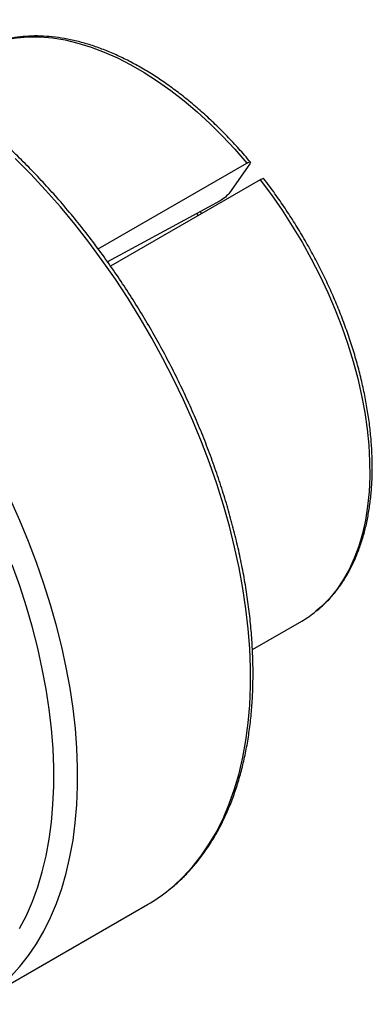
# Model space of a CAD drawing. Header units: millimetres. Extents: x 0 to 411, y 0 to 291.
# Tile 7 of 9: x 355 to 376, y 183 to 242. Entities that reach past the tile are written whole.
import ezdxf

# ---------------------------------------------------------------- set-up
doc = ezdxf.new("R2010")
doc.units = ezdxf.units.MM
doc.layers.add('OUTLINE', color=7, linetype='CONTINUOUS')

msp = doc.modelspace()

# ---------------------------------------------------------------- linework, layer by layer
at = {"layer": 'OUTLINE'}
for p, q in [((359.5918, 228.0265), (368.4097, 233.117)), ((368.5864, 233.0694), (367.3804, 231.3534)), ((369.2058, 232.1267), (360.3294, 227.0024)), ((366.8245, 230.8833), (365.449, 230.1336)), ((365.449, 230.1336), (360.1564, 227.249)), ((365.5486, 230.0154), (365.449, 230.1336)), ((368.7418, 204.2416), (371.6665, 205.93)), ((352.2709, 183.1865), (362.524, 189.1054))]:
    msp.add_line(p, q, dxfattribs=at)
at = {"layer": 'OUTLINE', "flags": 128}
for points in [[(353.1037, 240.1511), (353.453, 240.2737), (354.0932, 240.4456), (354.7594, 240.5591), (355.4492, 240.6139), (356.1604, 240.6097), (356.8908, 240.5466), (357.6377, 240.4247), (358.3989, 240.2445), (359.1717, 240.0066), (359.9536, 239.7118), (360.742, 239.361), (361.5343, 238.9555), (362.3279, 238.4964), (363.1201, 237.9855), (363.9083, 237.4243), (364.6899, 236.8147), (365.4623, 236.1588), (366.223, 235.4586), (366.9695, 234.7166), (367.6992, 233.9352), (368.4097, 233.117)], [(363.7936, 189.977), (364.0534, 190.194), (364.6429, 190.7449), (365.1958, 191.3476), (365.7109, 192.0009), (366.1872, 192.7033), (366.6236, 193.4532), (367.0191, 194.2491), (367.3729, 195.0893), (367.6842, 195.9718), (367.9524, 196.8948), (368.1768, 197.8563), (368.3571, 198.8543), (368.4927, 199.8864), (368.5834, 200.9506), (368.629, 202.0445), (368.6294, 203.1657), (368.5846, 204.3118), (368.4947, 205.4804), (368.3599, 206.6688), (368.1804, 207.8745), (367.9568, 209.0949), (367.6894, 210.3274), (367.3788, 211.5692), (367.0258, 212.8178), (366.631, 214.0703), (366.1953, 215.324), (365.7198, 216.5764), (365.2053, 217.8245), (364.653, 219.0658), (364.0642, 220.2975), (363.4401, 221.517), (362.782, 222.7216), (362.0914, 223.9087), (361.3697, 225.0758), (360.6186, 226.2203), (359.8396, 227.3397), (359.0345, 228.4316), (358.205, 229.4936), (357.3529, 230.5235), (356.48, 231.519), (355.5883, 232.4779), (354.6796, 233.3982)], [(369.2058, 232.1267), (369.8671, 231.2383), (370.5021, 230.3221), (371.1086, 229.381), (371.6847, 228.4182), (372.2284, 227.4369), (372.738, 226.4402), (373.2117, 225.4316), (373.648, 224.4142), (374.0455, 223.3916), (374.4028, 222.3671), (374.7187, 221.3441), (374.9923, 220.326), (375.2225, 219.3161), (375.4087, 218.3178), (375.5501, 217.3345), (375.6465, 216.3693), (375.6973, 215.4254), (375.7025, 214.5061), (375.662, 213.6142), (375.5761, 212.7529), (375.4448, 211.9249), (375.2688, 211.1329), (375.0485, 210.3797), (374.7848, 209.6677), (374.4784, 208.9992), (374.1304, 208.3765), (373.742, 207.8017), (373.3144, 207.2766), (372.8491, 206.8029), (372.5143, 206.513)], [(354.3898, 184.8259), (354.9427, 185.4287), (355.4579, 186.082), (355.9342, 186.7843), (356.3705, 187.5343), (356.766, 188.3302), (357.1199, 189.1703), (357.4312, 190.0528), (357.6994, 190.9759), (357.9238, 191.9374), (358.104, 192.9353), (358.2396, 193.9675), (358.3303, 195.0317), (358.3759, 196.1255), (358.3763, 197.2468), (358.3315, 198.3929), (358.2416, 199.5614), (358.1068, 200.7498), (357.9274, 201.9555), (357.7037, 203.176), (357.4363, 204.4084), (357.1258, 205.6503), (356.7727, 206.8988), (356.3779, 208.1513), (355.9423, 209.4051), (355.4667, 210.6574), (354.9522, 211.9056), (354.4, 213.1468)], [(354.9378, 187.6863), (355.3368, 188.4636), (355.6938, 189.286), (356.008, 190.1514), (356.2787, 191.0581), (356.5053, 192.0039), (356.6873, 192.9868), (356.8242, 194.0043), (356.9157, 195.0544), (356.9617, 196.1345), (356.962, 197.2423), (356.9167, 198.3752), (356.8258, 199.5307), (356.6895, 200.7061), (356.5082, 201.8988), (356.2822, 203.106), (356.0121, 204.3251), (355.6985, 205.5532), (355.3421, 206.7877), (354.9437, 208.0256), (354.5042, 209.2642)]]:
    msp.add_lwpolyline(points, dxfattribs=at)
at = {"layer": 'OUTLINE'}
for centre, radius, start, end in [((368.3905, 211.6014), 6.5496, 300.012411, 309.02255), ((357.5711, 197.6806), 9.9027, 300.01012, 308.929126)]:
    msp.add_arc(centre, radius, start, end, dxfattribs=at)
for points, knots in [([(363.8325, 190.0117), (363.9064, 190.0691), (364.1829, 190.2839), (364.6292, 190.7054), (365.1701, 191.2749), (365.675, 191.8932), (366.1455, 192.5553), (366.5799, 193.2612), (366.9775, 194.0091), (367.3375, 194.7978), (367.6589, 195.6257), (367.9411, 196.491), (368.1835, 197.3921), (368.3856, 198.327), (368.547, 199.2939), (368.6674, 200.2907), (368.7467, 201.3154), (368.7846, 202.366), (368.7812, 203.4403), (368.7365, 204.5362), (368.6508, 205.6516), (368.5242, 206.7843), (368.3571, 207.932), (368.1497, 209.0926), (367.9027, 210.2639), (367.6164, 211.4434), (367.2915, 212.6291), (366.9287, 213.8185), (366.5286, 215.0094), (366.0921, 216.1996), (365.6201, 217.3867), (365.1134, 218.5684), (364.5731, 219.7425), (364.0003, 220.9067), (363.3959, 222.0587), (362.7613, 223.1963), (362.0976, 224.3174), (361.4061, 225.4197), (360.6881, 226.5012), (359.9452, 227.5597), (359.1785, 228.5931), (358.3897, 229.5995), (357.5803, 230.577), (356.7517, 231.5236), (355.9056, 232.4374), (355.0435, 233.3168), (354.1672, 234.1599), (353.2783, 234.9651), (352.3784, 235.7309), (351.4692, 236.4557), (350.5526, 237.1381), (349.6301, 237.7766), (348.7036, 238.3701), (347.7748, 238.9173), (346.8455, 239.4171), (345.9174, 239.8683), (344.9924, 240.2701), (344.0723, 240.6215), (343.1588, 240.9218), (342.2539, 241.1702), (341.3593, 241.3662), (340.477, 241.5093), (339.6087, 241.5992), (338.7565, 241.6357), (337.922, 241.6188), (337.1072, 241.5483), (336.3133, 241.4254), (335.5438, 241.2473), (334.9138, 241.062), (334.5508, 240.9163), (334.4268, 240.8666)], [0, 0, 0, 0, 0.005375, 0.020116, 0.034875, 0.0496578, 0.0644686, 0.0793091, 0.094179, 0.1090767, 0.1239991, 0.1389427, 0.1539036, 0.1688781, 0.1838626, 0.1988541, 0.2138501, 0.2288484, 0.2438474, 0.2588456, 0.2738421, 0.2888365, 0.3038283, 0.3188175, 0.3338039, 0.3487876, 0.3637687, 0.3787473, 0.3937238, 0.4086982, 0.4236709, 0.4386421, 0.4536121, 0.4685811, 0.4835496, 0.4985176, 0.5134856, 0.5284538, 0.5434224, 0.5583917, 0.573362, 0.5883336, 0.6033068, 0.6182819, 0.6332591, 0.6482387, 0.6632209, 0.6782061, 0.6931943, 0.7081857, 0.7231803, 0.7381782, 0.7531793, 0.768183, 0.7831891, 0.7981967, 0.8132045, 0.8282107, 0.8432132, 0.8582095, 0.8731966, 0.8881708, 0.9031283, 0.9180649, 0.9329769, 0.9478608, 0.9627144, 0.9775371, 0.9923301, 1, 1, 1, 1]), ([(368.6265, 233.174), (368.5097, 233.312), (368.1713, 233.7115), (367.5968, 234.3488), (366.899, 235.073), (366.1861, 235.7609), (365.4605, 236.411), (364.724, 237.0211), (363.9788, 237.5895), (363.2269, 238.1145), (362.4706, 238.5943), (361.7118, 239.0276), (360.9528, 239.4127), (360.1958, 239.7485), (359.4429, 240.0338), (358.6966, 240.2675), (357.959, 240.4487), (357.2326, 240.5767), (356.5198, 240.651), (355.8229, 240.6715), (355.1445, 240.6377), (354.4862, 240.5515), (353.853, 240.4075), (353.4038, 240.2772), (353.1744, 240.1795), (353.1392, 240.1645)], [0, 0, 0, 0, 0.02432373, 0.07045405, 0.11660006, 0.16276106, 0.2089387, 0.25513432, 0.30134879, 0.34758235, 0.39383423, 0.44010237, 0.48638289, 0.53266901, 0.57894811, 0.62520588, 0.67142371, 0.7175787, 0.76364447, 0.80959312, 0.85539846, 0.90104045, 0.9465101, 0.99181369, 1, 1, 1, 1]), ([(368.4097, 233.117), (368.5032, 233.171), (368.5754, 233.1964), (368.6406, 233.1788), (368.6326, 233.1351), (368.5864, 233.0694)], [0, 0, 0, 0, 0.5, 0.5, 1, 1, 1, 1]), ([(369.4134, 232.1836), (369.4111, 232.189), (369.4038, 232.2058), (369.3447, 232.1945), (369.2693, 232.1625), (369.2181, 232.1336), (369.2058, 232.1267)], [0, 0, 0, 0, 0.17232677, 0.5300676, 0.88761046, 1, 1, 1, 1]), ([(372.554, 206.547), (372.6741, 206.6453), (372.9575, 206.8771), (373.3659, 207.2974), (373.7836, 207.7977), (374.1652, 208.3441), (374.5109, 208.9332), (374.8191, 209.564), (375.0889, 210.2345), (375.3193, 210.9428), (375.5096, 211.6865), (375.659, 212.4634), (375.7673, 213.271), (375.834, 214.1067), (375.8591, 214.968), (375.8426, 215.8521), (375.7846, 216.7564), (375.6855, 217.6782), (375.5457, 218.6147), (375.3656, 219.5633), (375.1458, 220.5211), (374.8872, 221.4855), (374.5904, 222.4535), (374.2565, 223.4225), (373.8863, 224.3895), (373.4812, 225.3518), (373.0422, 226.3067), (372.5706, 227.2512), (372.0679, 228.1828), (371.5355, 229.0987), (370.975, 229.9962), (370.3876, 230.8724), (369.8648, 231.6033), (369.5344, 232.0365), (369.4148, 232.1934)], [0, 0, 0, 0, 0.0230475, 0.0543707, 0.0857731, 0.1172774, 0.1488945, 0.1806243, 0.212458, 0.2443805, 0.2763742, 0.3084212, 0.3405052, 0.3726122, 0.4047314, 0.4368536, 0.468972, 0.5010831, 0.5331848, 0.565276, 0.5973567, 0.629427, 0.6614876, 0.6935395, 0.7255838, 0.7576218, 0.7896549, 0.8216843, 0.8537114, 0.8857378, 0.9177648, 0.9497934, 0.981825, 1, 1, 1, 1]), ([(367.3804, 231.3534), (367.3318, 231.2843), (367.2416, 231.1916), (367.0344, 231.0163), (366.9184, 230.9345), (366.8245, 230.8833)], [0, 0, 0, 0, 0.5, 0.5, 1, 1, 1, 1]), ([(365.7306, 230.1205), (365.7075, 230.1496), (365.6763, 230.1889), (365.6435, 230.2256), (365.6351, 230.2351)], [0, 0, 0, 0, 0.7421089, 1, 1, 1, 1])]:
    msp.add_open_spline(points, degree=3, knots=knots, dxfattribs=at)

doc.saveas('drawing.dxf')
